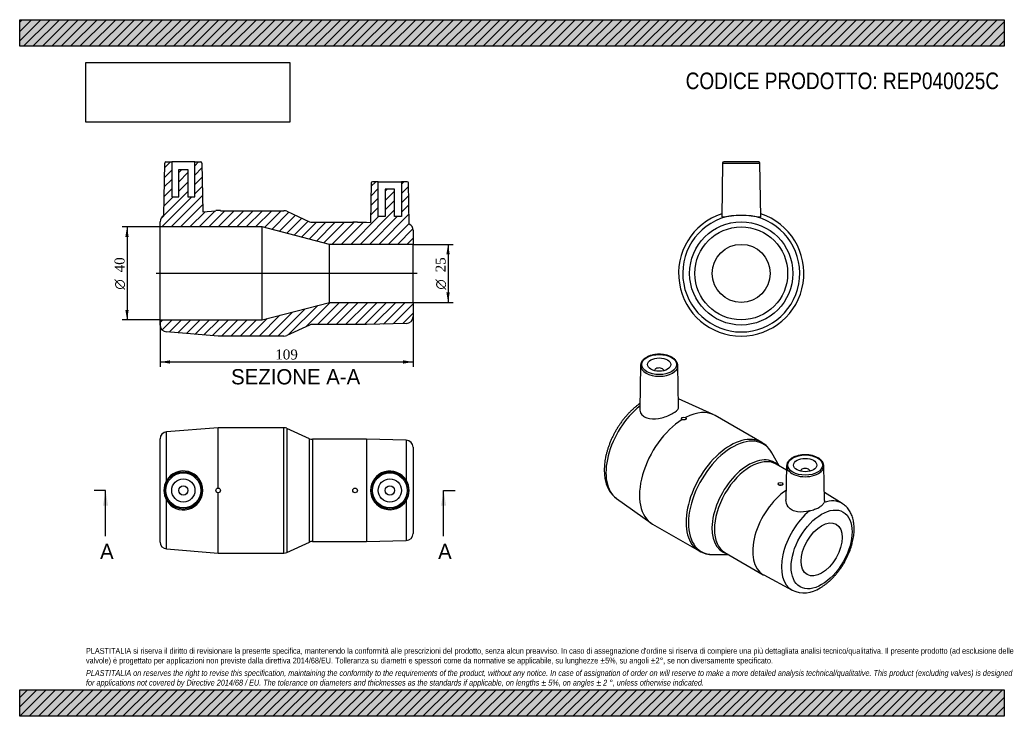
# Model space of a CAD drawing. Header units: millimetres. Extents: x 0 to 297, y 0 to 210.
import ezdxf
from ezdxf.enums import TextEntityAlignment as Align
from ezdxf.lldxf.tags import DXFTag

# ---------------------------------------------------------------- set-up
doc = ezdxf.new("R2010")
doc.units = ezdxf.units.MM
for name, color, linetype in [('Default', 7, 'Continuous'), ('DV4_Default', 7, 'Continuous'), ('REP040025C', 7, 'Continuous')]:
    doc.layers.add(name, color=color, linetype=linetype)
doc.styles.add('SEACAD_Solid_Edge_ANSI', font='seans.ttf')
doc.styles.add('SEACAD_Solid_Edge_ANSI1_Symbols', font='semeca1.ttf')
doc.styles.add('SEACAD_Times_New_Roman', font='times.ttf')
tags = doc.linetypes.add('CENTER2', pattern=[28.575, 19.05, -3.175, 3.175, -3.175]).pattern_tags.tags
tags[10:11] = [DXFTag(74, 4), DXFTag(75, 0), DXFTag(340, '0'), DXFTag(46, 0.0), DXFTag(50, 0.0), DXFTag(44, 0.0), DXFTag(45, 0.0)]
tags[8:9] = [DXFTag(74, 4), DXFTag(75, 0), DXFTag(340, '0'), DXFTag(46, 0.0), DXFTag(50, 0.0), DXFTag(44, 0.0), DXFTag(45, 0.0)]
tags[6:7] = [DXFTag(74, 4), DXFTag(75, 0), DXFTag(340, '0'), DXFTag(46, 0.0), DXFTag(50, 0.0), DXFTag(44, 0.0), DXFTag(45, 0.0)]
tags[4:5] = [DXFTag(74, 4), DXFTag(75, 0), DXFTag(340, '0'), DXFTag(46, 0.0), DXFTag(50, 0.0), DXFTag(44, 0.0), DXFTag(45, 0.0)]
doc.dimstyles.new('ANSImm', dxfattribs={"dimtxt": 3, "dimasz": 3, "dimexe": 1.5, "dimexo": 0, "dimgap": 0.75, "dimtad": 1, "dimlfac": 1.428571, "dimdsep": 46, "dimtxsty": 'SEACAD_Times_New_Roman', "dimblk1": '_SE_FILLED', "dimblk2": '_SE_FILLED', "dimsah": 1, "dimcen": 1.5, "dimazin": 0, "dimtfac": 0.85, "dimtdec": 3, "dimtofl": 0, "dimtmove": 0, "dimatfit": 3, "dimfxl": 1, "dimarcsym": 0})
picture_1 = doc.add_image_def('image1.jpg', size_in_pixel=(4302, 1260))

# ---------------------------------------------------------------- blocks, each defined once
blk = doc.blocks.new('SE')
at = {"layer": 'REP040025C', "color": 7, "linetype": 'Continuous'}
for p, q in [((59.86, 87), (44.29, 85.75)), ((59.86, 68.8), (59.86, 87)), ((79.7, 87), (59.86, 87)), ((79.7, 49.2), (79.7, 87)), ((80.57, 86.81), (80.57, 49.38)), ((87.44, 83.68), (80.57, 86.81)), ((42.36, 52.53), (42.36, 83.66)), ((44.29, 71.08), (44.29, 85.75)), ((87.44, 52.51), (87.44, 83.68)), ((88.31, 83.5), (88.31, 52.7)), ((104.66, 83.5), (88.31, 83.5)), ((104.66, 83.5), (104.66, 52.7)), ((116.61, 83.2), (104.66, 83.5)), ((116.61, 83.2), (116.61, 71.16)), ((118.66, 81.1), (118.66, 55.09)), ((59.86, 49.2), (59.86, 67.4)), ((44.29, 50.44), (44.29, 65.11)), ((116.61, 65.03), (116.61, 52.99)), ((80.57, 49.38), (87.44, 52.51)), ((88.31, 52.7), (104.66, 52.7)), ((104.66, 52.7), (116.61, 52.99)), ((44.29, 50.44), (59.86, 49.2)), ((59.86, 49.2), (79.7, 49.2))]:
    blk.add_line(p, q, dxfattribs=at)
for centre, radius in [((49.36, 68.1), 5.61), ((49.36, 68.1), 5.26), ((49.36, 68.1), 3.5), ((111.66, 68.1), 5.61), ((111.66, 68.1), 5.26), ((111.66, 68.1), 3.5), ((49.36, 68.1), 1.4), ((59.86, 68.1), 0.7), ((101.16, 68.1), 0.7), ((111.66, 68.1), 1.4)]:
    blk.add_circle(centre, radius, dxfattribs=at)
for centre, radius, start, end in [((79.7, 84.9), 2.1, 65.556, 90), ((44.46, 83.66), 2.1, 94.5739, 180), ((88.31, 85.6), 2.1, 245.556, 270), ((116.56, 81.1), 2.1, 0, 88.5679), ((49.35, 68.1), 5.87, 210.5755, 149.4245), ((111.66, 68.1), 5.82, 31.7838, 328.2162), ((49.36, 68.1), 5.88, 149.4858, 210.5142), ((111.64, 68.1), 5.84, 328.3115, 31.6885), ((116.56, 55.09), 2.1, 271.4321, 0), ((44.46, 52.53), 2.1, 180, 265.4261), ((88.31, 50.6), 2.1, 90, 114.444), ((79.7, 51.3), 2.1, 270, 294.444)]:
    blk.add_arc(centre, radius, start, end, dxfattribs=at)
blk = doc.blocks.new('SE1')
at = {"layer": 'REP040025C', "color": 7, "linetype": 'Continuous'}
for p, q in [((187.29, 105.79), (187.01, 92.72)), ((191.5, 104.2), (191.5, 104.18)), ((194.3, 104.18), (194.3, 104.2)), ((198.77, 93.26), (198.51, 105.79)), ((209.22, 90.96), (198.72, 95.73)), ((199.62, 89.8), (199.62, 89.71)), ((201.02, 89.74), (201.02, 89.8)), ((223.81, 82.58), (209.77, 90.68)), ((229.09, 75.48), (226.84, 79.47)), ((231.32, 74.2), (228.14, 76.03)), ((231.35, 75.5), (231.13, 65.27)), ((242.78, 65.08), (242.56, 75.5)), ((235.55, 73.91), (235.55, 73.89)), ((238.35, 73.89), (238.35, 73.91)), ((228.83, 70.08), (228.83, 70.02)), ((230.23, 70.02), (230.23, 70.08)), ((180, 65.69), (190.35, 58.28)), ((248.14, 64.14), (242.73, 67.49)), ((190.87, 57.94), (204.91, 49.84)), ((209.12, 48.78), (213.69, 48.81)), ((212.74, 49.36), (224.3, 42.69)), ((224.44, 42.61), (233.04, 37.99))]:
    blk.add_line(p, q, dxfattribs=at)
for centre, radius, start, end in [((219.68, 75.53), 8.16, 28.4794, 59.6741), ((208.93, 56.86), 8.09, 240.2644, 271.8624), ((236.6, 45.79), 8.57, 245.2888, 304.5768)]:
    blk.add_arc(centre, radius, start, end, dxfattribs=at)
for centre, major_axis in [((192.9, 106.03), (-5.26, 0)), ((192.9, 106.03), (-3.5, 0)), ((200.32, 89.8), (0.7, 0)), ((236.95, 75.74), (-5.26, 0)), ((236.95, 75.74), (3.5, 0)), ((229.53, 70.08), (0.7, 0)), ((241.9, 50.31), (-6.5, -11.26)), ((241.9, 50.31), (-4.38, -7.58))]:
    blk.add_ellipse(centre, major_axis=major_axis, ratio=0.57735, dxfattribs=at)
for centre, major_axis, start_param, end_param in [((192.9, 105.75), (5.61, 0), 3.12925, 3.152059), ((192.9, 105.75), (5.61, 0), 3.152059, 6.283185), ((192.9, 104.2), (-1.4, 0), 3.112862, 6.283185), ((192.9, 104.2), (-1.4, 0), 0, 0.02873), ((192.9, 105.75), (5.61, 0), 0.005046, 0.012343), ((192.9, 105.75), (5.61, 0), 0, 0.005046), ((189.32, 80.67), (8.83, 15.29), 0.969451, 3.08306), ((200.32, 74.31), (9.45, 16.37), 0.822444, 3.141593), ((200.32, 74.31), (9.45, 16.37), 0, 0.744073), ((214.36, 66.21), (9.45, 16.37), 0.000169, 3.142121), ((214.97, 65.86), (-9.36, -16.2), 2.814372, 6.283185), ((219.83, 63.05), (7.79, 13.5), 0, 3.297153), ((220.44, 62.7), (-7.7, -13.34), 3.141593, 6.283185), ((219.83, 63.05), (7.79, 13.5), 6.127625, 6.283185), ((236.95, 75.46), (5.61, 0), 3.12925, 6.283185), ((236.95, 73.91), (1.4, 0), 0, 3.170323), ((236.95, 75.46), (5.61, 0), 0.001353, 0.012343), ((236.95, 75.46), (5.61, 0), 0, 0.001353), ((236.95, 73.91), (1.4, 0), 6.254455, 6.283185), ((189.32, 80.67), (8.83, 15.29), -3.200125, -3.198191), ((232, 56.02), (-7.7, -13.34), 4.001833, 6.283185), ((240.45, 51.14), (-7.55, -13.08), 3.124519, 3.722565), ((240.45, 51.14), (-7.55, -13.08), 4.131417, 6.29902), ((214.97, 65.86), (-9.36, -16.2), 0, 0.32722), ((232, 56.02), (-7.7, -13.34), 0, 0.017679)]:
    blk.add_ellipse(centre, major_axis=major_axis, ratio=0.57735, start_param=start_param, end_param=end_param, dxfattribs=at)
for points, knots in [([(198.5, 105.77), (198.5, 105.88), (198.49, 106.09), (198.4, 106.43), (198.26, 106.77), (198.06, 107.1), (197.8, 107.42), (197.49, 107.72), (197.13, 107.99), (196.72, 108.25), (196.27, 108.47), (195.78, 108.66), (195.27, 108.83), (194.73, 108.96), (194.17, 109.05), (193.59, 109.11), (193.01, 109.14), (192.43, 109.13), (191.86, 109.08), (191.29, 109), (190.74, 108.88), (190.21, 108.73), (189.72, 108.55), (189.25, 108.34), (188.82, 108.09), (188.44, 107.82), (188.1, 107.53), (187.82, 107.21), (187.59, 106.87), (187.43, 106.52), (187.33, 106.17), (187.29, 105.89), (187.3, 105.74), (187.3, 105.71)], [0, 0, 0, 0, 0.028091, 0.059728, 0.091534, 0.123722, 0.156375, 0.18945, 0.222827, 0.256372, 0.289979, 0.32357, 0.357123, 0.390631, 0.4241, 0.45754, 0.490962, 0.524379, 0.557805, 0.591249, 0.624726, 0.65825, 0.691833, 0.725484, 0.759206, 0.792985, 0.826766, 0.860447, 0.893882, 0.926912, 0.959429, 0.991457, 1, 1, 1, 1]), ([(187.05, 94.27), (186.85, 94.13), (186.41, 93.81), (185.72, 93.26), (185, 92.63), (184.29, 91.97), (183.6, 91.26), (182.93, 90.52), (182.29, 89.74), (181.67, 88.94), (181.07, 88.1), (180.5, 87.25), (179.96, 86.37), (179.45, 85.47), (178.98, 84.56), (178.54, 83.63), (178.14, 82.7), (177.77, 81.75), (177.44, 80.8), (177.15, 79.85), (176.9, 78.9), (176.7, 77.96), (176.54, 77.02), (176.42, 76.09), (176.35, 75.18), (176.32, 74.27), (176.35, 73.39), (176.42, 72.53), (176.53, 71.7), (176.7, 70.89), (176.92, 70.12), (177.18, 69.39), (177.49, 68.69), (177.85, 68.04), (178.25, 67.44), (178.68, 66.88), (179.16, 66.39), (179.6, 65.99), (179.87, 65.79), (179.99, 65.71)], [0.0466909, 0.0466909, 0.0466909, 0.0466909, 0.0673936, 0.0939276, 0.1204252, 0.1468828, 0.1733002, 0.1996801, 0.2260265, 0.2523446, 0.2786405, 0.3049206, 0.3311914, 0.3574599, 0.3837322, 0.4100138, 0.4363116, 0.4626326, 0.4889837, 0.5153715, 0.5418022, 0.5682813, 0.5948131, 0.6213996, 0.6480402, 0.6747298, 0.7014572, 0.7282004, 0.7549205, 0.7815725, 0.8081004, 0.8344409, 0.8605297, 0.8863112, 0.9117479, 0.9368274, 0.9615652, 0.9860029, 1, 1, 1, 1]), ([(187.02, 92.72), (187.01, 92.17), (187.16, 91.63), (187.73, 90.81), (188.08, 90.49), (188.94, 90.01), (189.45, 89.84), (191.11, 89.57), (192.42, 89.69), (194.91, 90.31), (196.14, 90.81), (197.95, 91.86), (198.55, 92.41), (198.76, 93.04), (198.77, 93.15), (198.77, 93.26)], [0.0459429, 0.0459429, 0.0459429, 0.0459429, 0.125, 0.125, 0.1875, 0.1875, 0.25, 0.25, 0.375, 0.375, 0.5, 0.5, 0.625, 0.625, 0.6527063, 0.6527063, 0.6527063, 0.6527063]), ([(199.83, 89.45), (199.77, 89.47), (199.73, 89.51), (199.69, 89.54), (199.66, 89.58), (199.64, 89.62), (199.63, 89.67), (199.63, 89.68), (199.62, 89.69), (199.62, 89.71)], [0, 0, 0, 0, 0.1076009, 0.1076009, 0.1076009, 0.2152808, 0.2152808, 0.2152808, 0.2500878, 0.2500878, 0.2500878, 0.2500878]), ([(201.02, 89.74), (201.02, 89.71), (201.02, 89.68), (201.01, 89.65), (200.99, 89.61), (200.96, 89.57), (200.92, 89.53), (200.87, 89.49), (200.82, 89.46), (200.76, 89.43), (200.7, 89.4), (200.63, 89.38), (200.55, 89.36), (200.48, 89.34), (200.4, 89.34), (200.32, 89.33), (200.24, 89.33), (200.16, 89.34), (200.09, 89.36), (200.02, 89.37), (199.95, 89.39), (199.88, 89.42), (199.87, 89.43), (199.85, 89.44), (199.83, 89.45)], [0.2498809, 0.2498809, 0.2498809, 0.2498809, 0.3221474, 0.3221474, 0.3221474, 0.4295923, 0.4295923, 0.4295923, 0.5369864, 0.5369864, 0.5369864, 0.6443263, 0.6443263, 0.6443263, 0.7516929, 0.7516929, 0.7516929, 0.8591256, 0.8591256, 0.8591256, 0.9665607, 0.9665607, 0.9665607, 1, 1, 1, 1]), ([(233.06, 77.9), (232.98, 77.86), (232.78, 77.74), (232.45, 77.5), (232.13, 77.21), (231.85, 76.89), (231.63, 76.55), (231.47, 76.2), (231.37, 75.84), (231.35, 75.61), (231.35, 75.49)], [0, 0, 0, 0, 0.071605, 0.207097, 0.342665, 0.477777, 0.611841, 0.744218, 0.874521, 1, 1, 1, 1]), ([(242.55, 75.46), (242.55, 75.57), (242.55, 75.77), (242.47, 76.11), (242.33, 76.45), (242.13, 76.78), (241.88, 77.1), (241.58, 77.4), (241.22, 77.68), (240.81, 77.93), (240.37, 78.16), (239.89, 78.35), (239.37, 78.52), (238.83, 78.65), (238.28, 78.75), (237.7, 78.82), (237.12, 78.84), (236.54, 78.84), (235.97, 78.79), (235.4, 78.72), (234.85, 78.6), (234.32, 78.46), (233.82, 78.28), (233.39, 78.09), (233.17, 77.96), (233.06, 77.9)], [0, 0, 0, 0, 0.035004, 0.07741, 0.120008, 0.163096, 0.206805, 0.251091, 0.295801, 0.340752, 0.385799, 0.430832, 0.475815, 0.520738, 0.565608, 0.610437, 0.65524, 0.700036, 0.744841, 0.789669, 0.83454, 0.879471, 0.924481, 0.969581, 1, 1, 1, 1]), ([(230.23, 70.02), (230.23, 70.02), (230.23, 70.02), (230.23, 70.02), (230.23, 69.97), (230.21, 69.93), (230.19, 69.89), (230.16, 69.85), (230.12, 69.81), (230.07, 69.77), (230.02, 69.74), (229.96, 69.71), (229.9, 69.68), (229.83, 69.66), (229.76, 69.64), (229.68, 69.63), (229.6, 69.62), (229.52, 69.61), (229.44, 69.62), (229.37, 69.62), (229.29, 69.63), (229.22, 69.65), (229.15, 69.67), (229.08, 69.7), (229.03, 69.73), (228.97, 69.76), (228.93, 69.8), (228.89, 69.84), (228.86, 69.88), (228.84, 69.93), (228.83, 69.98), (228.83, 69.99), (228.83, 70.01), (228.83, 70.02)], [0.3750876, 0.3750876, 0.3750876, 0.3750876, 0.3757503, 0.3757503, 0.3757503, 0.4294651, 0.4294651, 0.4294651, 0.4831817, 0.4831817, 0.4831817, 0.5368492, 0.5368492, 0.5368492, 0.5904935, 0.5904935, 0.5904935, 0.6441764, 0.6441764, 0.6441764, 0.6978997, 0.6978997, 0.6978997, 0.7516021, 0.7516021, 0.7516021, 0.8052548, 0.8052548, 0.8052548, 0.8589067, 0.8589067, 0.8589067, 0.8750645, 0.8750645, 0.8750645, 0.8750645]), ([(238.29, 61.97), (237.07, 61.63), (235.76, 61.47), (234.03, 61.73), (233.49, 61.9), (232.55, 62.4), (232.15, 62.74), (231.36, 63.75), (231.11, 64.52), (231.13, 65.27)], [0, 0, 0, 0, 0.125, 0.125, 0.1875, 0.1875, 0.25, 0.25, 0.3508583, 0.3508583, 0.3508583, 0.3508583]), ([(238.29, 61.97), (238.81, 62.11), (239.31, 62.24), (240.02, 62.47), (240.25, 62.55), (240.67, 62.73), (240.88, 62.83), (241.26, 63.05), (241.44, 63.17), (241.76, 63.43), (241.91, 63.56), (242.17, 63.83), (242.28, 63.96), (242.48, 64.23), (242.56, 64.35), (242.62, 64.47)], [0, 0, 0, 0, 0.25, 0.25, 0.375, 0.375, 0.5, 0.5, 0.625, 0.625, 0.75, 0.75, 0.875, 0.875, 1, 1, 1, 1]), ([(241.47, 38.73), (241.61, 38.81), (241.95, 39.02), (242.56, 39.42), (243.25, 39.93), (243.94, 40.48), (244.6, 41.08), (245.25, 41.72), (245.88, 42.39), (246.49, 43.1), (247.07, 43.84), (247.63, 44.6), (248.15, 45.39), (248.65, 46.2), (249.12, 47.04), (249.55, 47.88), (249.95, 48.74), (250.31, 49.61), (250.64, 50.49), (250.92, 51.37), (251.16, 52.25), (251.36, 53.13), (251.52, 54), (251.63, 54.87), (251.7, 55.72), (251.72, 56.56), (251.69, 57.38), (251.61, 58.18), (251.48, 58.95), (251.31, 59.69), (251.08, 60.4), (250.8, 61.07), (250.48, 61.69), (250.12, 62.27), (249.71, 62.8), (249.26, 63.28), (248.79, 63.69), (248.39, 63.99), (248.18, 64.11), (248.13, 64.14)], [0, 0, 0, 0, 0.015283, 0.043686, 0.072054, 0.100387, 0.128671, 0.156904, 0.185084, 0.213217, 0.24131, 0.269372, 0.29741, 0.325436, 0.353459, 0.381488, 0.409532, 0.437601, 0.465706, 0.493856, 0.522061, 0.55033, 0.57867, 0.607084, 0.635572, 0.664126, 0.692728, 0.72134, 0.7499, 0.778339, 0.806569, 0.834502, 0.862056, 0.889176, 0.915843, 0.942077, 0.967933, 0.993494, 1, 1, 1, 1])]:
    blk.add_open_spline(points, degree=3, knots=knots, dxfattribs=at)
blk.add_open_spline([(242.78, 65.08), (242.79, 64.87), (242.73, 64.67), (242.62, 64.47)], degree=3, dxfattribs=at)
blk = doc.blocks.new('SE2')
at = {"layer": 'REP040025C', "color": 7, "linetype": 'Continuous'}
for p, q in [((212.04, 166.78), (211.76, 150.59)), ((212.04, 166.78), (223.26, 166.78)), ((222.91, 167.12), (212.39, 167.12)), ((223.54, 150.59), (223.26, 166.78))]:
    blk.add_line(p, q, dxfattribs=at)
for radius in [15.56, 14, 8.75]:
    blk.add_circle((217.65, 133.52), radius, dxfattribs=at)
for centre, radius, start, end in [((212.39, 166.77), 0.35, 90, 179), ((222.91, 166.77), 0.35, 1, 90), ((217.65, 133.52), 18.9, 108.1036, 71.8964), ((217.65, 133.52), 17.65, 99.7439, 80.2561), ((217.65, -105.97), 256.9, 89.3336, 90.6664)]:
    blk.add_arc(centre, radius, start, end, dxfattribs=at)
for points, knots in [([(211.76, 150.59), (211.76, 150.58), (211.76, 150.58), (211.8, 150.53), (211.95, 150.52), (212.67, 150.6), (213.56, 150.78), (214.66, 150.92)], [0.802052, 0.802052, 0.802052, 0.802052, 0.8125, 0.8125, 0.875, 0.875, 1, 1, 1, 1]), ([(220.64, 150.92), (221.74, 150.78), (222.63, 150.6), (223.35, 150.52), (223.5, 150.53), (223.54, 150.57), (223.54, 150.58), (223.54, 150.59)], [0, 0, 0, 0, 0.125, 0.125, 0.1875, 0.1875, 0.1979961, 0.1979961, 0.1979961, 0.1979961])]:
    blk.add_open_spline(points, degree=3, knots=knots, dxfattribs=at)
blk = doc.blocks.new('SE4')
at = {"color": 7, "linetype": 'Continuous', "style": 'SEACAD_Solid_Edge_ANSI'}
blk.add_text('A', height=4.6, dxfattribs=at).set_placement((126.21, 52), align=Align.TOP_LEFT)
blk = doc.blocks.new('SE5')
at = {"color": 7, "linetype": 'Continuous', "style": 'SEACAD_Solid_Edge_ANSI'}
blk.add_text('A', height=4.6, dxfattribs=at).set_placement((24.24, 52), align=Align.TOP_LEFT)
blk = doc.blocks.new('SEANNOT_GROUP')
at = {"linetype": 'Continuous'}
blk.add_hatch(color=7, dxfattribs=at).paths.add_polyline_path([(128.63, 63.5), (127.87, 68.1), (127.1, 63.5)])
at = {"color": 7, "linetype": 'Continuous'}
blk.add_lwpolyline([(127.87, 54.3), (127.87, 68.1)], dxfattribs=at)
blk = doc.blocks.new('SEANNOT_GROUP1')
at = {"linetype": 'Continuous'}
blk.add_hatch(color=7, dxfattribs=at).paths.add_polyline_path([(26.66, 63.5), (25.9, 68.1), (25.13, 63.5)])
at = {"color": 7, "linetype": 'Continuous'}
blk.add_lwpolyline([(25.9, 54.3), (25.9, 68.1)], dxfattribs=at)
blk = doc.blocks.new('SE3')
at = {"layer": 'Default', "color": 7, "linetype": 'CENTER2'}
for p, q in [((25.9, 68.1), (22.45, 68.1)), ((127.87, 68.1), (131.32, 68.1))]:
    blk.add_line(p, q, dxfattribs=at)
at = {"layer": 'Default', "color": 7, "linetype": 'CENTER2', "const_width": 0.0001}
blk.add_lwpolyline([(127.87, 68.1), (25.9, 68.1)], dxfattribs=at)
at = {"layer": 'Default'}
for name in ['SEANNOT_GROUP1', 'SEANNOT_GROUP', 'SE5', 'SE4']:
    blk.add_blockref(name, (0, 0), dxfattribs=at)
blk = doc.blocks.new('SE6')
at = {"layer": 'REP040025C', "linetype": 'Continuous'}
h = blk.add_hatch(dxfattribs=at)
h.set_pattern_fill('LINE', scale=0.62992, angle=45, style=0)
edge = h.paths.add_edge_path()
edge.add_line((55.22, 152.05), (54.96, 166.78))
edge.add_arc((54.61, 166.77), 0.35, 1, 90)
edge.add_line((54.61, 167.12), (52.86, 167.12))
edge.add_line((52.86, 167.12), (52.86, 156.62))
edge.add_line((52.86, 156.62), (50.76, 156.62))
edge.add_line((50.76, 156.62), (50.76, 164.88))
edge.add_line((50.76, 164.88), (47.96, 164.88))
edge.add_line((47.96, 164.88), (47.96, 156.62))
edge.add_line((47.96, 156.62), (45.86, 156.62))
edge.add_line((45.86, 156.62), (45.86, 167.12))
edge.add_line((45.86, 167.12), (44.1, 167.12))
edge.add_arc((44.1, 166.77), 0.35, 90, 179)
edge.add_line((43.75, 166.78), (43.47, 150.94))
edge.add_arc((44.46, 149.08), 2.1, 117.8944, 180)
edge.add_line((42.36, 149.08), (42.36, 147.52))
edge.add_line((42.36, 147.52), (73.16, 147.52))
edge.add_line((73.16, 147.52), (93.46, 142.27))
edge.add_line((93.46, 142.27), (118.66, 142.27))
edge.add_line((118.66, 142.27), (118.66, 146.52))
edge.add_arc((116.56, 146.52), 2.1, 0, 63.9339)
edge.add_line((117.48, 148.41), (117.26, 160.83))
edge.add_arc((116.91, 160.82), 0.35, 1, 90)
edge.add_line((116.91, 161.17), (115.16, 161.17))
edge.add_line((115.16, 161.17), (115.16, 150.67))
edge.add_line((115.16, 150.67), (113.06, 150.67))
edge.add_line((113.06, 150.67), (113.06, 158.93))
edge.add_line((113.06, 158.93), (110.26, 158.93))
edge.add_line((110.26, 158.93), (110.26, 150.67))
edge.add_line((110.26, 150.67), (108.16, 150.67))
edge.add_line((108.16, 150.67), (108.16, 161.17))
edge.add_line((108.16, 161.17), (106.4, 161.17))
edge.add_arc((106.4, 160.82), 0.35, 90, 179)
edge.add_line((106.05, 160.83), (105.84, 148.89))
edge.add_line((105.84, 148.89), (104.66, 148.92))
edge.add_line((104.66, 148.92), (101.86, 148.92))
edge.add_line((101.86, 148.92), (101.86, 148.99))
edge.add_line((101.86, 148.99), (100.46, 148.99))
edge.add_line((100.46, 148.99), (100.46, 148.92))
edge.add_line((100.46, 148.92), (88.31, 148.92))
edge.add_arc((88.31, 151.02), 2.1, 245.556, 270, ccw=False)
edge.add_line((87.44, 149.11), (80.57, 152.23))
edge.add_arc((79.7, 150.32), 2.1, 65.556, 90)
edge.add_line((79.7, 152.42), (60.56, 152.42))
edge.add_line((60.56, 152.42), (60.56, 152.49))
edge.add_line((60.56, 152.49), (59.16, 152.49))
edge.add_line((59.16, 152.49), (59.16, 152.36))
edge.add_line((59.16, 152.36), (55.22, 152.05))
h = blk.add_hatch(dxfattribs=at)
h.set_pattern_fill('LINE', scale=0.62992, angle=45, style=0)
edge = h.paths.add_edge_path()
edge.add_arc((116.56, 120.52), 2.1, 271.4321, 360)
edge.add_line((118.66, 120.52), (118.66, 124.77))
edge.add_line((118.66, 124.77), (93.46, 124.77))
edge.add_line((93.46, 124.77), (73.16, 119.52))
edge.add_line((73.16, 119.52), (42.36, 119.52))
edge.add_line((42.36, 119.52), (42.36, 117.96))
edge.add_arc((44.46, 117.96), 2.1, 180, 265.4261)
edge.add_line((44.29, 115.86), (59.86, 114.62))
edge.add_line((59.86, 114.62), (79.7, 114.62))
edge.add_arc((79.7, 116.72), 2.1, 270, 294.444)
edge.add_line((80.57, 114.81), (87.44, 117.93))
edge.add_arc((88.31, 116.02), 2.1, 90, 114.444, ccw=False)
edge.add_line((88.31, 118.12), (104.66, 118.12))
edge.add_line((104.66, 118.12), (116.61, 118.42))
at = {"layer": 'DV4_Default', "color": 7, "linetype": 'CENTER2'}
blk.add_line((119.88, 133.52), (41.13, 133.52), dxfattribs=at)
at = {"layer": 'REP040025C', "color": 7, "linetype": 'Continuous'}
for p, q in [((43.47, 150.94), (43.75, 166.78)), ((44.1, 167.12), (45.86, 167.12)), ((52.86, 167.12), (45.86, 167.12)), ((45.86, 167.12), (45.86, 156.62)), ((52.86, 167.12), (54.61, 167.12)), ((52.86, 156.62), (52.86, 167.12)), ((54.96, 166.78), (55.22, 152.05)), ((47.96, 164.88), (50.76, 164.88)), ((47.96, 156.62), (47.96, 164.88)), ((50.76, 164.88), (50.76, 156.62)), ((106.05, 160.83), (105.84, 148.89)), ((108.16, 161.17), (106.4, 161.17)), ((108.16, 161.17), (115.16, 161.17)), ((108.16, 150.67), (108.16, 161.17)), ((115.16, 161.17), (115.16, 150.67)), ((116.91, 161.17), (115.16, 161.17)), ((117.48, 148.41), (117.26, 160.83)), ((110.26, 158.93), (110.26, 150.67)), ((113.06, 158.93), (110.26, 158.93)), ((113.06, 150.67), (113.06, 158.93)), ((45.86, 156.62), (47.96, 156.62)), ((50.76, 156.62), (52.86, 156.62)), ((55.22, 152.05), (59.16, 152.36)), ((59.16, 152.49), (59.16, 152.36)), ((60.56, 152.49), (59.16, 152.49)), ((60.56, 152.42), (60.56, 152.49)), ((60.56, 152.42), (79.7, 152.42)), ((80.57, 152.23), (87.44, 149.11)), ((42.36, 147.52), (42.36, 149.08)), ((88.31, 148.92), (100.46, 148.92)), ((100.46, 148.99), (100.46, 148.92)), ((101.86, 148.99), (100.46, 148.99)), ((101.86, 148.92), (101.86, 148.99)), ((101.86, 148.92), (104.66, 148.92)), ((104.66, 148.92), (105.84, 148.89)), ((110.26, 150.67), (108.16, 150.67)), ((115.16, 150.67), (113.06, 150.67)), ((42.36, 119.52), (42.36, 147.52)), ((73.16, 147.52), (42.36, 147.52)), ((73.16, 119.52), (73.16, 147.52)), ((93.46, 142.27), (73.16, 147.52)), ((118.66, 146.52), (118.66, 142.27)), ((93.46, 124.77), (93.46, 142.27)), ((118.66, 142.27), (93.46, 142.27)), ((118.66, 124.77), (118.66, 142.27)), ((73.16, 119.52), (93.46, 124.77)), ((93.46, 124.77), (118.66, 124.77)), ((118.66, 124.77), (118.66, 120.52)), ((42.36, 119.52), (73.16, 119.52)), ((42.36, 117.96), (42.36, 119.52)), ((59.86, 114.62), (44.29, 115.86)), ((87.44, 117.93), (80.57, 114.81)), ((104.66, 118.12), (88.31, 118.12)), ((116.61, 118.42), (104.66, 118.12)), ((79.7, 114.62), (59.86, 114.62))]:
    blk.add_line(p, q, dxfattribs=at)
for centre, radius, start, end in [((44.1, 166.77), 0.35, 90, 179), ((54.61, 166.77), 0.35, 1, 90), ((106.4, 160.82), 0.35, 90, 179), ((116.91, 160.82), 0.35, 1, 90), ((79.7, 150.32), 2.1, 65.556, 90), ((44.46, 149.08), 2.1, 117.8944, 180), ((88.31, 151.02), 2.1, 245.556, 270), ((116.56, 146.52), 2.1, 0, 63.9339), ((116.56, 120.52), 2.1, 271.4321, 0), ((44.46, 117.96), 2.1, 180, 265.4261), ((88.31, 116.02), 2.1, 90, 114.444), ((79.7, 116.72), 2.1, 270, 294.444)]:
    blk.add_arc(centre, radius, start, end, dxfattribs=at)
blk = doc.blocks.new('GDimGGroup')
at = {"layer": 'Default', "linetype": 'Continuous'}
for points in [[(31.87, 144.52), (32.87, 144.52), (32.37, 147.52)], [(31.87, 122.52), (32.37, 119.52), (32.87, 122.52)]]:
    blk.add_hatch(color=7, dxfattribs=at).paths.add_polyline_path(points)
at = {"layer": 'Default', "color": 7, "linetype": 'Continuous'}
for p, q in [((42.36, 147.52), (30.87, 147.52)), ((32.37, 147.52), (32.37, 119.52)), ((42.36, 119.52), (30.87, 119.52))]:
    blk.add_line(p, q, dxfattribs=at)
for s, style, p in [('40', 'SEACAD_Times_New_Roman', (28.62, 133.85)), ('O', 'SEACAD_Solid_Edge_ANSI1_Symbols', (28.62, 128.63))]:
    blk.add_text(s, height=3, rotation=90, dxfattribs=dict(at, style=style)).set_placement(p, align=Align.TOP_LEFT)
blk = doc.blocks.new('DMBLK1')
at = {"layer": 'Default', "linetype": 'Continuous'}
for points in [[(45.36, 106.32), (45.36, 107.32), (42.36, 106.82)], [(115.66, 106.32), (118.66, 106.82), (115.66, 107.32)]]:
    blk.add_hatch(color=7, dxfattribs=at).paths.add_polyline_path(points)
at = {"layer": 'Default', "color": 7, "linetype": 'Continuous'}
for p, q in [((42.36, 119.52), (42.36, 105.32)), ((118.66, 120.52), (118.66, 105.32)), ((42.36, 106.82), (118.66, 106.82))]:
    blk.add_line(p, q, dxfattribs=at)
at = {"layer": 'Default', "color": 7, "linetype": 'Continuous', "style": 'SEACAD_Times_New_Roman'}
blk.add_text('109', height=3, dxfattribs=at).set_placement((77.1, 110.57), align=Align.TOP_LEFT)
blk = doc.blocks.new('_SE_FILLED')
at = {"color": 0}
blk.add_line((0, 0), (-1, 0), dxfattribs=at)
blk.add_solid([(0, 0), (-1, -0.1665), (-1, 0.1665), (0, 0)], dxfattribs=at)
blk = doc.blocks.new('GDimGGroup1')
at = {"layer": 'Default', "linetype": 'Continuous'}
for points in [[(129.71, 139.27), (129.21, 142.27), (128.71, 139.27)], [(129.71, 127.77), (128.71, 127.77), (129.21, 124.77)]]:
    blk.add_hatch(color=7, dxfattribs=at).paths.add_polyline_path(points)
at = {"layer": 'Default', "color": 7, "linetype": 'Continuous'}
for p, q in [((118.66, 142.27), (130.71, 142.27)), ((129.21, 142.27), (129.21, 124.77)), ((118.66, 124.77), (130.71, 124.77))]:
    blk.add_line(p, q, dxfattribs=at)
for s, style, p in [('25', 'SEACAD_Times_New_Roman', (125.46, 133.85)), ('O', 'SEACAD_Solid_Edge_ANSI1_Symbols', (125.46, 128.63))]:
    blk.add_text(s, height=3, rotation=90, dxfattribs=dict(at, style=style)).set_placement(p, align=Align.TOP_LEFT)

msp = doc.modelspace()

# ---------------------------------------------------------------- hatches: boundary and pattern name
at = {"layer": 'Default', "linetype": 'Continuous'}
h = msp.add_hatch(dxfattribs=at)
h.set_pattern_fill('LINE', scale=0.62992, angle=45, style=0)
h.paths.add_polyline_path([(297, 202), (297, 210), (0, 210), (0, 202)])
for points in [[(297, 202), (297, 210), (0, 210), (0, 202)], [(297, 0), (297, 8), (0, 8), (0, 0)]]:
    msp.add_hatch(color=7, dxfattribs=at).paths.add_polyline_path(points)
h = msp.add_hatch(dxfattribs=at)
h.set_pattern_fill('LINE', scale=0.62992, angle=45, style=0)
h.paths.add_polyline_path([(297, 0), (297, 8), (0, 8), (0, 0)])

# ---------------------------------------------------------------- linework, layer by layer
at = {"layer": 'Default', "color": 7, "linetype": 'Continuous'}
for p, q in [((0, 210), (297, 210)), ((0, 202), (0, 210)), ((297, 210), (297, 202)), ((297, 202), (0, 202)), ((0, 8), (297, 8)), ((0, 0), (0, 8)), ((297, 8), (297, 0)), ((297, 0), (0, 0))]:
    msp.add_line(p, q, dxfattribs=at)

# ---------------------------------------------------------------- block references
at = {"layer": 'Default'}
for name in ['SE6', 'SE2', 'GDimGGroup', 'GDimGGroup1', 'SE1', 'SE', 'SE3']:
    msp.add_blockref(name, (0, 0), dxfattribs=at)

# ---------------------------------------------------------------- texts
at = {"layer": 'Default', "color": 7, "linetype": 'Continuous', "style": 'SEACAD_Solid_Edge_ANSI'}
msp.add_text('SEZIONE A-A', height=4.6, dxfattribs=at).set_placement((63.7587, 104.6578), align=Align.TOP_LEFT)
at = {"layer": 'Default', "attachment_point": 1}
for s, insert, char_height, width in [('{\\fArial Narrow|b0||i0||c0|p34;\\C7;\\H5.;\\W1.;CODICE PRODOTTO: REP040025C}', (200.8888, 194.0636), 5, 103.250011), ("{\\fArial Narrow|b0||i0||c0|p34;\\C7;\\H1.75;\\W1.;PLASTITALIA si riserva il diritto di revisionare la presente specifica, mantenendo la conformità alle prescrizioni del prodotto, senza alcun preavviso. In caso di assegnazione d'ordine si riserva di compiere una più dettagliata analisi tecnico/qualitativa. Il presente prodotto (ad esclusione delle \\P}{\\fArial Narrow|b0||i0||c0|p34;\\C7;\\H1.75;\\W1.;valvole) è progettato per applicazioni non previste dalla direttiva 2014/68/EU. Tolleranza su diametri e spessori come da normative se applicabile, su lunghezze ±5%, su angoli ±2°, se non diversamente specificato.\\P}{\\fArial Narrow|b0||i0||c0|p34;\\C7;\\H0.5;\\W1.;   \\P}{\\fArial Narrow|b0||i1||c0|p34;\\C7;\\H1.75;\\W1.;PLASTITALIA on reserves the right to revise this specification, maintaining the conformity to the requirements of the product, without any notice. In case of assignation of order on will reserve to make a more detailed analysis technical/qualitative. This product (excluding valves) is designed \\P}{\\fArial Narrow|b0||i1||c0|p34;\\C7;\\H1.75;\\W1.;for applications not covered by Directive 2014/68 / EU. The tolerance on diameters and thicknesses as the standards if applicable, on lengths ± 5%, on angles ± 2 °, unless otherwise indicated.\\P}", (20, 20.6024), 1.75, 257)]:
    msp.add_mtext(s, dxfattribs=dict(at, insert=insert, char_height=char_height, width=width))

# ---------------------------------------------------------------- dimensions: what is measured, and where the dimension line sits
at = {"layer": 'Default', "color": 7, "linetype": 'Continuous'}
dim = msp.add_linear_dim(base=(118.6574, 106.8165), p1=(42.3574, 119.5192), p2=(118.6574, 124.7692), text='\\A1;<>', dimstyle='ANSImm', dxfattribs=at)
dim.commit()
dim.dimension.update_dxf_attribs({"geometry": 'DMBLK1', "text_midpoint": (80.5074, 106.8165), "dimtype": 160})

# ---------------------------------------------------------------- pictures from other files: only their frames are drawn
image = msp.add_image(picture_1, insert=(20, 179.1032), size_in_units=(61.4571, 18))
image.dxf.flags = 7

doc.saveas('drawing.dxf')
